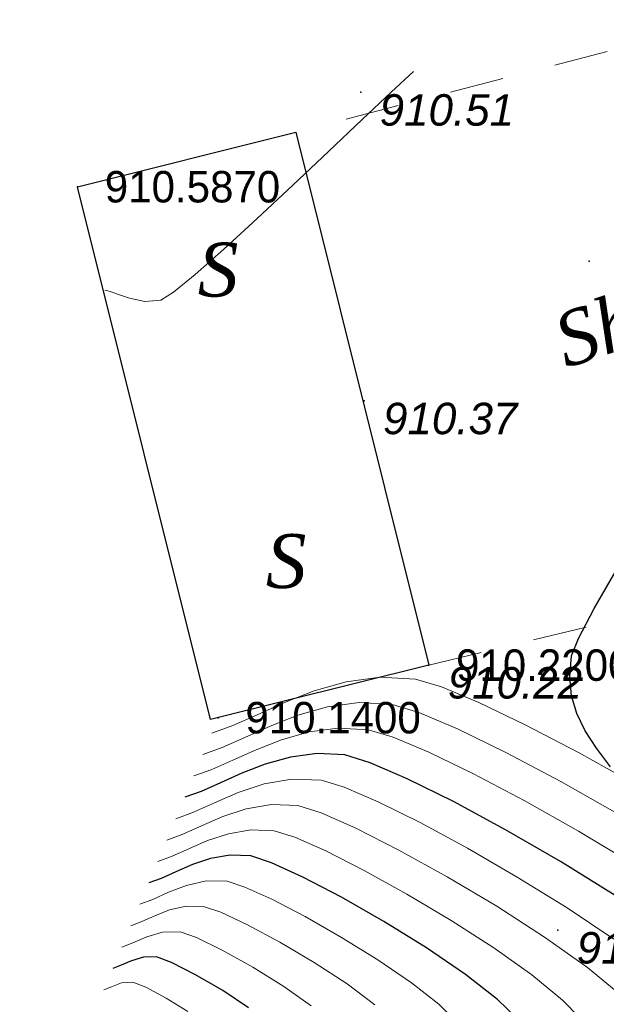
# Model space of a CAD drawing. Header units: millimetres. Extents: x 1490 to 2460, y -539 to 1142.
# Tile 23 of 28: x 2212 to 2228, y 1047 to 1074. Entities that reach past the tile are written whole.
import ezdxf
from ezdxf.enums import TextEntityAlignment as Align

# ---------------------------------------------------------------- set-up
doc = ezdxf.new("R2010")
doc.units = ezdxf.units.MM
doc.linetypes.add('Auto_Street_NotBorder_Line_m1', pattern=[3, 1.5, -1.5])
for name, color, linetype in [('(004) Точки рельефа', 7, 'Continuous'), ('(031) Горизонтали', 42, 'Continuous'), ('(035) Откосы', 7, 'Continuous'), ('Отметка', 7, 'Continuous'), ('Пикет', 7, 'Continuous')]:
    doc.layers.add(name, color=color, linetype=linetype)
doc.layers.add('(032) Горизонтали утолщенные', color=32, linetype='Continuous', lineweight=30)
doc.layers.add('AUTO#_ROADS_EXIST_L', color=7, linetype='Continuous', lineweight=15, true_color=0x000000)
doc.layers.add('AUTO#_ROADS_MTRAL_T', color=7, linetype='Continuous', lineweight=15, true_color=0x000000)
doc.styles.add('D-431', font='txt')
doc.styles.add('БМ-431 (Times New Roman К)', font='timesi.ttf', dxfattribs={"height": 1})

msp = doc.modelspace()

# ---------------------------------------------------------------- linework, layer by layer
at = {"layer": '(004) Точки рельефа', "color": 7, "linetype": 'ByBlock', "lineweight": -2}
for p in [(2221.224, 1072.447, 910.513), (2227.575, 1067.743, 910.339), (2221.318, 1063.86, 910.369), (2223.117, 1056.502, 910.22), (2226.706, 1049.128, 912.425)]:
    msp.add_point(p, dxfattribs=at)
at = {"layer": '(031) Горизонтали', "color": 42, "linetype": 'Continuous', "lineweight": 0}
for points, elevation in [([(2214.106, 1066.94), (2214.16, 1066.929), (2214.278, 1066.893), (2214.48, 1066.82), (2214.786, 1066.712), (2215.212, 1066.622), (2215.661, 1066.66), (2216.012, 1066.879), (2216.618, 1067.374), (2217.416, 1068.081), (2218.342, 1068.931), (2219.335, 1069.86), (2220.329, 1070.799), (2221.263, 1071.684), (2222.072, 1072.447), (2222.695, 1073.023)], 910.5), ([(2228.876, 1053.176), (2227.279, 1054.068), (2225.802, 1054.842), (2224.511, 1055.463), (2223.472, 1055.897), (2222.75, 1056.108), (2221.763, 1056.164), (2220.819, 1056.038), (2219.928, 1055.785), (2219.099, 1055.46), (2218.341, 1055.12), (2217.664, 1054.818), (2217.076, 1054.61)], 910.5), ([(2228.421, 1052.336), (2226.786, 1053.262), (2225.259, 1054.072), (2223.916, 1054.726), (2222.835, 1055.184), (2222.095, 1055.405), (2221.178, 1055.457), (2220.302, 1055.34), (2219.474, 1055.105), (2218.705, 1054.804), (2218.001, 1054.487), (2217.372, 1054.207), (2216.826, 1054.014)], 911), ([(2228.816, 1050.961), (2227.28, 1051.882), (2225.771, 1052.733), (2224.36, 1053.478), (2223.121, 1054.079), (2222.123, 1054.499), (2221.44, 1054.703), (2220.593, 1054.75), (2219.784, 1054.642), (2219.021, 1054.425), (2218.31, 1054.147), (2217.661, 1053.855), (2217.08, 1053.597), (2216.576, 1053.418)], 911.5), ([(2228.264, 1048.877), (2226.963, 1049.747), (2225.579, 1050.603), (2224.189, 1051.407), (2222.872, 1052.118), (2221.705, 1052.697), (2220.765, 1053.103), (2220.129, 1053.297), (2219.309, 1053.33), (2218.533, 1053.195), (2217.811, 1052.954), (2217.154, 1052.671), (2216.572, 1052.408), (2216.076, 1052.227)], 912.5), ([(2228.494, 1047.292), (2227.534, 1048.081), (2226.34, 1048.928), (2225.006, 1049.788), (2223.624, 1050.612), (2222.287, 1051.352), (2221.088, 1051.961), (2220.119, 1052.391), (2219.474, 1052.594), (2218.736, 1052.624), (2218.038, 1052.502), (2217.388, 1052.286), (2216.797, 1052.031), (2216.273, 1051.794), (2215.826, 1051.631)], 913), ([(2227.314, 1046.685), (2226.836, 1047.179), (2225.983, 1047.879), (2224.922, 1048.633), (2223.736, 1049.397), (2222.508, 1050.129), (2221.319, 1050.787), (2220.253, 1051.329), (2219.392, 1051.711), (2218.819, 1051.892), (2218.163, 1051.918), (2217.542, 1051.81), (2216.964, 1051.617), (2216.439, 1051.391), (2215.973, 1051.18), (2215.576, 1051.035)], 913.5), ([(2223.831, 1046.639), (2223.396, 1047.063), (2222.631, 1047.662), (2221.699, 1048.298), (2220.685, 1048.925), (2219.674, 1049.501), (2218.751, 1049.983), (2218.001, 1050.325), (2217.508, 1050.486), (2216.921, 1050.496), (2216.373, 1050.372), (2215.876, 1050.179), (2215.44, 1049.981), (2215.076, 1049.844)], 914.5), ([(2221.617, 1047.051), (2220.843, 1047.627), (2219.927, 1048.224), (2218.969, 1048.79), (2218.07, 1049.273), (2217.331, 1049.621), (2216.853, 1049.783), (2216.364, 1049.792), (2215.907, 1049.689), (2215.493, 1049.527), (2215.13, 1049.363), (2214.827, 1049.248)], 915), ([(2219.848, 1047.022), (2219.085, 1047.561), (2218.218, 1048.098), (2217.367, 1048.571), (2216.654, 1048.919), (2216.198, 1049.081), (2215.712, 1049.073), (2215.271, 1048.943), (2214.887, 1048.775), (2214.577, 1048.652)], 915.5), ([(2216.413, 1046.86), (2215.81, 1047.234), (2215.246, 1047.534), (2214.887, 1047.675), (2214.568, 1047.655), (2214.292, 1047.55), (2214.077, 1047.461)], 916.5)]:
    msp.add_lwpolyline(points, dxfattribs=dict(at, elevation=elevation))
at = {"layer": '(032) Горизонтали утолщенные', "color": 32, "linetype": 'Continuous', "lineweight": 30}
for points, elevation in [([(2228.171, 1053.667), (2227.781, 1054.187), (2227.466, 1054.674), (2227.231, 1055.152), (2227.085, 1055.643), (2227.036, 1056.172), (2227.091, 1056.76), (2227.278, 1057.245), (2227.715, 1058.081), (2228.366, 1059.197)], 910), ([(2228.301, 1050.094), (2226.779, 1051.036), (2225.251, 1051.921), (2223.802, 1052.703), (2222.517, 1053.339), (2221.483, 1053.786), (2220.784, 1054), (2220.009, 1054.044), (2219.267, 1053.944), (2218.567, 1053.746), (2217.916, 1053.491), (2217.32, 1053.223), (2216.788, 1052.986), (2216.326, 1052.823)], 912), ([(2225.54, 1046.7), (2225.032, 1047.195), (2224.14, 1047.895), (2223.052, 1048.636), (2221.869, 1049.368), (2220.69, 1050.04), (2219.613, 1050.602), (2218.738, 1051.001), (2218.163, 1051.189), (2217.59, 1051.212), (2217.046, 1051.117), (2216.541, 1050.949), (2216.081, 1050.751), (2215.674, 1050.566), (2215.326, 1050.44)], 914), ([(2218.104, 1046.966), (2217.387, 1047.442), (2216.625, 1047.885), (2215.963, 1048.222), (2215.542, 1048.378), (2215.178, 1048.372), (2214.847, 1048.275), (2214.56, 1048.149), (2214.327, 1048.057)], 916)]:
    msp.add_lwpolyline(points, dxfattribs=dict(at, elevation=elevation))
at = {"layer": '(035) Откосы', "elevation": 910.22}
msp.add_lwpolyline([(2223.117, 1056.502), (2217.047, 1054.986), (2213.345, 1069.817), (2219.415, 1071.332)], close=True, dxfattribs=at)
at = {"layer": 'AUTO#_ROADS_EXIST_L', "color": 18, "linetype": 'Auto_Street_NotBorder_Line_m1', "lineweight": 15, "true_color": 0x000000, "flags": 128}
for points, elevation in [([(2259.781, 1063.628), (2257.132, 1068.633), (2249.992, 1072.609), (2239.454, 1074.465), (2230.61, 1074.239), (2219.415, 1071.332)], 910.088), ([(2223.117, 1056.502), (2235.632, 1059.519), (2242.76, 1059.915), (2245.928, 1058.965), (2247.512, 1056.927), (2256.784, 1030.61), (2271.901, 979.695), (2285.809, 930.632), (2294.022, 902.612), (2299.832, 880.227), (2300.587, 876.569), (2301.792, 869.383), (2301.761, 867.762), (2301.31, 866.973), (2300.993, 866.303), (2299.753, 865.957), (2298.926, 865.93), (2290.26, 879.817), (2269.401, 916.299), (2243.994, 966.786), (2236.898, 978.87), (2233.332, 981.444), (2230.491, 982.698), (2226.66, 983.424), (2222.302, 983.358), (2218.472, 982.632), (2216.226, 981.246), (2214.64, 979.926), (2213.254, 978.011), (2212.329, 975.041), (2211.735, 971.344), (2223.602, 937.217), (2244.099, 871.683), (2244.797, 863.667), (2244.704, 860.949), (2242.764, 852.586), (2241.129, 850.506), (2238.327, 850.484)], 910.22)]:
    msp.add_lwpolyline(points, dxfattribs=dict(at, elevation=elevation))
at = {"layer": 'Пикет', "color": 7}
for p in [(2213.345, 1069.817, 910.587), (2223.117, 1056.502, 910.22), (2217.256, 1055.039, 910.14)]:
    msp.add_point(p, dxfattribs=at)

# ---------------------------------------------------------------- texts
at = {"layer": '(004) Точки рельефа', "color": 7, "linetype": 'ByBlock', "ltscale": 0.5, "char_height": 0.875, "attachment_point": 4, "style": 'D-431'}
for s, insert in [('{\\fArial|b0|i1|c204|p32;910.51}', (2221.749, 1071.947, 910.513)), ('{\\fArial|b0|i1|c204|p32;910.37}', (2221.843, 1063.36, 910.369)), ('{\\fArial|b0|i1|c204|p32;910.22}', (2223.642, 1056.002, 910.22)), ('{\\fArial|b0|i1|c204|p32;912.43}', (2227.231, 1048.628, 912.425))]:
    msp.add_mtext(s, dxfattribs=dict(at, insert=insert))
at = {"layer": 'AUTO#_ROADS_MTRAL_T', "color": 18, "true_color": 0x000000, "style": 'БМ-431 (Times New Roman К)'}
for p in [(2217.255, 1066.761), (2219.148, 1058.649)]:
    msp.add_text('S', height=1.5, dxfattribs=at).set_placement(p, align=Align.CENTER)
msp.add_text('Sh', height=1.5, rotation=18.4869, dxfattribs=at).set_placement((2228.009, 1065.121), align=Align.CENTER)
at = {"layer": 'Отметка', "style": 'D-431'}
for s, p in [('910.5870', (2214.103, 1069.379, 910.587)), ('910.2200', (2223.875, 1056.064, 910.22)), ('910.1400', (2218.014, 1054.601, 910.14))]:
    msp.add_text(s, height=0.875, dxfattribs=at).set_placement(p)

doc.saveas('drawing.dxf')
